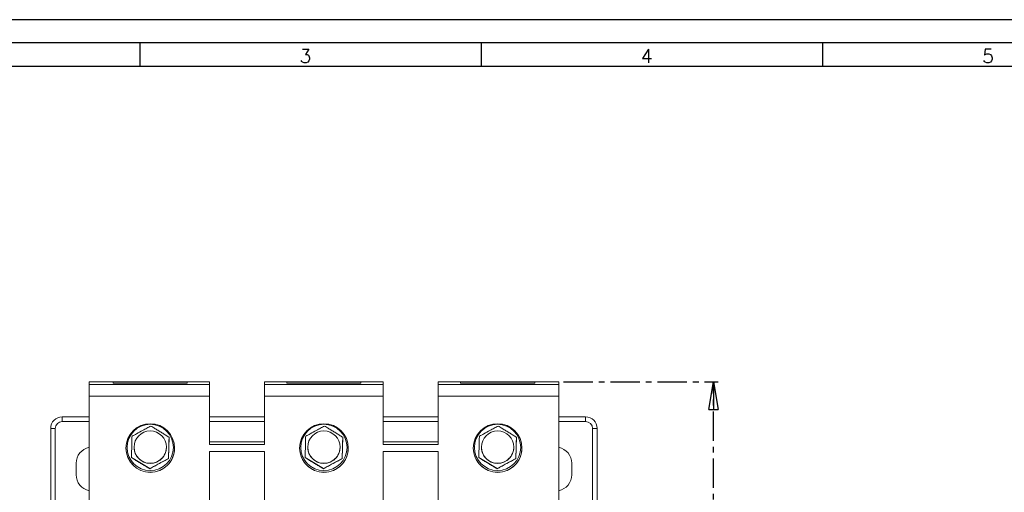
# Model space of a CAD drawing. Header units: millimetres. Extents: x 0 to 841, y 0 to 594.
# Tile 6 of 11: x 146 to 359, y 492 to 594. Entities that reach past the tile are written whole.
import ezdxf

# ---------------------------------------------------------------- set-up
doc = ezdxf.new("R2010")
doc.units = ezdxf.units.MM
doc.linetypes.add('CENTER', pattern=[10.16, 6.35, -1.27, 1.27, -1.27])
doc.layers.add('CENTRO', color=7, linetype='CENTER')
doc.layers.add('FORMATO', color=7, linetype='Continuous')
doc.styles.add('SLDTEXTSTYLE0', font='ROMANS')
doc.styles.add('SLDTEXTSTYLE3', font='TXT', dxfattribs={"width": 0.75})
doc.dimstyles.new('SLDDIMSTYLE1', dxfattribs={"dimtxt": 5.820833, "dimasz": 6, "dimexe": 0, "dimexo": 0.0625, "dimgap": 1.455208, "dimtad": 1, "dimdec": 1, "dimrnd": 1e-09, "dimzin": 12, "dimdsep": 46, "dimtxsty": 'SLDTEXTSTYLE3', "dimblk1": 'CLOSED', "dimblk2": 'CLOSED', "dimsah": 1, "dimcen": 0.09, "dimadec": 0, "dimazin": 3, "dimtfac": 1, "dimtdec": 1, "dimtofl": 0, "dimtmove": 0, "dimatfit": 3, "dimldrblk": 'CLOSED', "dimfxl": 0, "dimfrac": 2, "dimtolj": 1, "dimtzin": 12, "dimarcsym": 0})

# ---------------------------------------------------------------- blocks, each defined once
blk = doc.blocks.new('_CLOSED')
at = {"color": 0, "linetype": 'ByBlock', "lineweight": -2}
for p, q in [((-1, 0.166667), (0, 0)), ((-1, 0.166667), (-1, -0.166667)), ((0, 0), (-1, -0.166667)), ((0, 0), (-1, 0))]:
    blk.add_line(p, q, dxfattribs=at)
blk = doc.blocks.new('_D_2')
at = {"layer": 'CENTRO'}
for p, q in [((263.86, 515.85), (297.26, 515.85)), ((296.26, 350.73), (296.26, 515.85)), ((278.07, 443.01), (278.07, 444.19)), ((278.07, 444.19), (287.32, 444.19)), ((287.32, 444.19), (287.32, 443.01)), ((278.07, 420.71), (278.07, 419.53)), ((278.07, 419.53), (287.32, 419.53)), ((287.32, 419.53), (287.32, 420.71)), ((263.86, 350.73), (297.26, 350.73))]:
    blk.add_line(p, q, dxfattribs=at)
at = {"layer": 'CENTRO', "xscale": 6, "yscale": 6}
for p, rotation in [((296.26, 515.85, -2.69), 90.00000000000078), ((296.26, 350.73, -2.69), 270.0000000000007)]:
    blk.add_blockref('_CLOSED', p, dxfattribs=dict(at, rotation=rotation))
at = {"layer": 'CENTRO', "char_height": 5.821, "attachment_point": 1, "rotation": 90, "style": 'SLDTEXTSTYLE3'}
for s, insert in [('6,501', (279.82, 422.18, -2.69)), ('165,1', (288.76, 419.82, -2.69))]:
    blk.add_mtext(s, dxfattribs=dict(at, insert=insert))

msp = doc.modelspace()

# ---------------------------------------------------------------- linework, layer by layer
at = {"color": 7, "linetype": 'Continuous', "lineweight": 15}
for p, q in [((187.46, 515.85), (161.46, 515.85)), ((161.46, 515.85), (161.46, 515.28)), ((161.46, 515.28), (187.46, 515.28)), ((161.46, 512.76), (161.46, 515.28)), ((182.66, 515.82), (166.66, 515.82)), ((166.66, 515.82), (166.66, 515.57)), ((166.66, 515.57), (182.66, 515.57)), ((182.66, 515.57), (182.66, 515.82)), ((187.46, 515.28), (187.46, 515.85)), ((187.46, 515.28), (187.46, 512.76)), ((224.96, 515.85), (199.36, 515.85)), ((199.36, 515.28), (199.36, 515.85)), ((199.36, 515.28), (224.96, 515.28)), ((199.36, 512.76), (199.36, 515.28)), ((220.16, 515.82), (204.16, 515.82)), ((204.16, 515.82), (204.16, 515.57)), ((204.16, 515.57), (220.16, 515.57)), ((220.16, 515.57), (220.16, 515.82)), ((224.96, 515.28), (224.96, 515.85)), ((224.96, 515.28), (224.96, 512.76)), ((262.86, 515.85), (236.86, 515.85)), ((236.86, 515.28), (236.86, 515.85)), ((236.86, 515.28), (262.86, 515.28)), ((236.86, 512.76), (236.86, 515.28)), ((257.66, 515.82), (241.66, 515.82)), ((241.66, 515.82), (241.66, 515.57)), ((241.66, 515.57), (257.66, 515.57)), ((257.66, 515.57), (257.66, 515.82)), ((262.86, 515.28), (262.86, 515.85)), ((262.86, 515.28), (262.86, 512.76)), ((187.46, 512.76), (161.46, 512.76)), ((161.46, 512.76), (161.46, 490.36)), ((187.46, 502.31), (187.46, 512.76)), ((224.96, 512.76), (199.36, 512.76)), ((199.36, 512.76), (199.36, 502.31)), ((224.96, 502.31), (224.96, 512.76)), ((262.86, 512.76), (236.86, 512.76)), ((236.86, 512.76), (236.86, 502.31)), ((262.86, 512.76), (262.86, 490.36)), ((155.66, 508.29), (161.46, 508.29)), ((155.66, 507.29), (155.66, 508.29)), ((187.46, 508.29), (199.36, 508.29)), ((224.96, 508.29), (236.86, 508.29)), ((262.86, 508.29), (268.66, 508.29)), ((268.66, 508.29), (268.66, 507.29)), ((153.16, 469.69), (153.16, 505.79)), ((154.16, 505.79), (153.16, 505.79)), ((178.6, 499.34), (178.72, 503.96)), ((216.1, 499.34), (216.22, 503.96)), ((253.6, 499.34), (253.72, 503.96)), ((270.16, 505.79), (271.16, 505.79)), ((271.16, 505.79), (271.16, 469.69)), ((199.36, 502.9), (187.46, 502.9)), ((199.36, 502.31), (187.46, 502.31)), ((236.86, 502.9), (224.96, 502.9)), ((236.86, 502.31), (224.96, 502.31)), ((187.46, 500.81), (199.36, 500.81)), ((187.46, 490.36), (187.46, 500.81)), ((199.36, 500.81), (199.36, 490.36)), ((224.96, 500.81), (236.86, 500.81)), ((224.96, 490.36), (224.96, 500.81)), ((236.86, 500.81), (236.86, 490.36)), ((158.66, 498.29), (158.66, 495.79)), ((170.6, 499.55), (174.54, 497.14)), ((174.54, 497.14), (178.6, 499.34)), ((178.6, 499.34), (178.6, 499.29)), ((208.1, 499.55), (212.04, 497.14)), ((212.04, 497.14), (216.1, 499.34)), ((216.1, 499.34), (216.1, 499.29)), ((245.6, 499.55), (249.54, 497.14)), ((249.54, 497.14), (253.6, 499.34)), ((253.6, 499.34), (253.6, 499.29)), ((265.66, 495.79), (265.66, 498.29)), ((174.54, 497.14), (174.54, 497.08)), ((212.04, 497.14), (212.04, 497.08)), ((249.54, 497.14), (249.54, 497.08))]:
    msp.add_line(p, q, dxfattribs=at)
at = {"color": 8, "linetype": 'Continuous', "lineweight": 15}
for p, q in [((155.66, 507.29), (161.46, 507.29)), ((187.46, 507.29), (199.36, 507.29)), ((224.96, 507.29), (236.86, 507.29)), ((262.86, 507.29), (268.66, 507.29)), ((154.16, 469.69), (154.16, 505.79)), ((270.16, 505.79), (270.16, 469.69))]:
    msp.add_line(p, q, dxfattribs=at)
at = {"color": 7, "linetype": 'Continuous', "lineweight": 15}
for centre, radius in [((174.66, 501.56), 5.25), ((174.66, 501.7), 5), ((212.16, 501.56), 5.25), ((212.16, 501.7), 5), ((249.66, 501.56), 5.25), ((249.66, 501.7), 5), ((174.66, 501.75), 3.5), ((212.16, 501.75), 3.5), ((249.66, 501.75), 3.5)]:
    msp.add_circle(centre, radius, dxfattribs=at)
for centre, radius, start, end in [((155.66, 505.79), 2.5, 90, 180), ((268.66, 505.79), 2.5, 360, 90), ((155.66, 505.79), 1.5, 90, 180), ((268.66, 505.79), 1.5, 360, 90), ((162.16, 498.29), 3.5, 101.537, 180), ((174.66, 501.77), 3.5, 180.0004, 238.5447), ((174.66, 501.77), 3.5, 238.543, 359.9984), ((212.16, 501.77), 3.5, 180.0004, 238.5447), ((212.16, 501.77), 3.5, 238.5431, 359.9983), ((249.66, 501.77), 3.5, 180.0003, 238.5448), ((249.66, 501.77), 3.5, 238.5431, 359.9983), ((262.16, 498.29), 3.5, 360, 78.463), ((174.66, 501.58), 5.25, 180.0011, 270.0011), ((174.66, 501.58), 5.25, 269.9988, 359.999), ((212.16, 501.58), 5.25, 180.001, 270.0012), ((212.16, 501.58), 5.25, 269.9988, 359.999), ((249.66, 501.58), 5.25, 180.0011, 270.0012), ((249.66, 501.58), 5.25, 269.9988, 359.999), ((162.16, 495.79), 3.5, 180, 258.463), ((262.16, 495.79), 3.5, 281.537, 0)]:
    msp.add_arc(centre, radius, start, end, dxfattribs=at)
for points, knots in [([(174.78, 506.32), (174.5, 506.17), (173.94, 505.86), (172.89, 505.29), (171.76, 504.68), (171.04, 504.29), (170.72, 504.11)], [0, 0, 0, 0, 0.216456, 0.440314, 0.751903, 1, 1, 1, 1]), ([(178.72, 503.91), (178.49, 504.05), (178.05, 504.32), (177.35, 504.75), (176.64, 505.18), (175.92, 505.62), (175.3, 506), (174.93, 506.23), (174.78, 506.32)], [0, 0, 0, 0, 0.185118, 0.354353, 0.523248, 0.70111, 0.879445, 1, 1, 1, 1]), ([(212.28, 506.32), (212, 506.17), (211.44, 505.86), (210.39, 505.29), (209.26, 504.68), (208.54, 504.29), (208.22, 504.11)], [0, 0, 0, 0, 0.216457, 0.440314, 0.751903, 1, 1, 1, 1]), ([(216.22, 503.91), (215.99, 504.05), (215.55, 504.32), (214.85, 504.75), (214.14, 505.18), (213.42, 505.62), (212.8, 506), (212.43, 506.23), (212.28, 506.32)], [0, 0, 0, 0, 0.185118, 0.354352, 0.523248, 0.70111, 0.879445, 1, 1, 1, 1]), ([(249.78, 506.32), (249.5, 506.17), (248.94, 505.86), (247.89, 505.29), (246.76, 504.68), (246.04, 504.29), (245.72, 504.11)], [0, 0, 0, 0, 0.216456, 0.440314, 0.751903, 1, 1, 1, 1]), ([(253.72, 503.91), (253.49, 504.05), (253.05, 504.32), (252.35, 504.75), (251.64, 505.18), (250.92, 505.62), (250.3, 506), (249.93, 506.23), (249.78, 506.32)], [0, 0, 0, 0, 0.185118, 0.354353, 0.523248, 0.70111, 0.879445, 1, 1, 1, 1]), ([(170.72, 504.11), (170.71, 503.8), (170.7, 503.16), (170.67, 501.96), (170.63, 500.68), (170.61, 499.86), (170.6, 499.49)], [0, 0, 0, 0, 0.216457, 0.440314, 0.751902, 1, 1, 1, 1]), ([(178.6, 499.29), (178.61, 499.61), (178.63, 500.25), (178.66, 501.45), (178.69, 502.73), (178.71, 503.55), (178.72, 503.91)], [0, 0, 0, 0, 0.216457, 0.440314, 0.751902, 1, 1, 1, 1]), ([(208.22, 504.11), (208.21, 503.8), (208.2, 503.16), (208.17, 501.96), (208.13, 500.68), (208.11, 499.86), (208.1, 499.49)], [0, 0, 0, 0, 0.216457, 0.440314, 0.751902, 1, 1, 1, 1]), ([(216.1, 499.29), (216.11, 499.61), (216.13, 500.25), (216.16, 501.45), (216.19, 502.73), (216.21, 503.55), (216.22, 503.91)], [0, 0, 0, 0, 0.216457, 0.440314, 0.751902, 1, 1, 1, 1]), ([(245.72, 504.11), (245.71, 503.8), (245.7, 503.16), (245.67, 501.96), (245.63, 500.68), (245.61, 499.86), (245.6, 499.49)], [0, 0, 0, 0, 0.216457, 0.440314, 0.751902, 1, 1, 1, 1]), ([(253.6, 499.29), (253.61, 499.61), (253.63, 500.25), (253.66, 501.45), (253.69, 502.73), (253.71, 503.55), (253.72, 503.91)], [0, 0, 0, 0, 0.216457, 0.440314, 0.751902, 1, 1, 1, 1]), ([(170.6, 499.49), (170.75, 499.4), (171.12, 499.18), (171.75, 498.8), (172.47, 498.36), (173.18, 497.93), (173.87, 497.5), (174.31, 497.23), (174.54, 497.08)], [0, 0, 0, 0, 0.120555, 0.298889, 0.476751, 0.645647, 0.814882, 1, 1, 1, 1]), ([(174.54, 497.08), (174.82, 497.24), (175.39, 497.55), (176.44, 498.12), (177.56, 498.73), (178.28, 499.12), (178.6, 499.29)], [0, 0, 0, 0, 0.216456, 0.440314, 0.751903, 1, 1, 1, 1]), ([(208.1, 499.49), (208.25, 499.4), (208.62, 499.18), (209.25, 498.8), (209.97, 498.36), (210.68, 497.93), (211.37, 497.5), (211.81, 497.23), (212.04, 497.08)], [0, 0, 0, 0, 0.1205553, 0.2988894, 0.4767508, 0.6456475, 0.8148819, 1, 1, 1, 1]), ([(212.04, 497.08), (212.32, 497.24), (212.89, 497.55), (213.94, 498.12), (215.06, 498.73), (215.78, 499.12), (216.1, 499.29)], [0, 0, 0, 0, 0.216456, 0.440314, 0.751903, 1, 1, 1, 1]), ([(245.6, 499.49), (245.75, 499.4), (246.12, 499.18), (246.75, 498.8), (247.47, 498.36), (248.18, 497.93), (248.87, 497.5), (249.31, 497.23), (249.54, 497.08)], [0, 0, 0, 0, 0.120555, 0.298889, 0.476751, 0.645647, 0.814882, 1, 1, 1, 1]), ([(249.54, 497.08), (249.82, 497.24), (250.39, 497.55), (251.44, 498.12), (252.56, 498.73), (253.28, 499.12), (253.6, 499.29)], [0, 0, 0, 0, 0.216456, 0.440314, 0.751902, 1, 1, 1, 1])]:
    msp.add_open_spline(points, degree=3, knots=knots, dxfattribs=at)
at = {"layer": 'FORMATO'}
for p, q in [((841, 594), (0, 594)), ((836, 589), (25, 589)), ((172.4, 589), (172.4, 584)), ((246.1, 589), (246.1, 584)), ((319.8, 589), (319.8, 584)), ((25, 584), (836, 584))]:
    msp.add_line(p, q, dxfattribs=at)

# ---------------------------------------------------------------- texts
at = {"layer": 'FORMATO', "char_height": 3, "attachment_point": 2, "style": 'SLDTEXTSTYLE0'}
for s, insert in [('3', (208.16, 587.66)), ('4', (281.86, 587.66)), ('5', (355.56, 587.66))]:
    msp.add_mtext(s, dxfattribs=dict(at, insert=insert))

# ---------------------------------------------------------------- dimensions: what is measured, and where the dimension line sits
at = {"layer": 'CENTRO'}
dim = msp.add_linear_dim(base=(296.26, 515.85), p1=(262.86, 350.73), p2=(262.86, 515.85), angle=90, dimstyle='SLDDIMSTYLE1', dxfattribs=at)
dim.commit()
dim.dimension.update_dxf_attribs({"geometry": '_D_2', "text_midpoint": (296.26, 431.86), "dimtype": 160})

doc.saveas('drawing.dxf')
